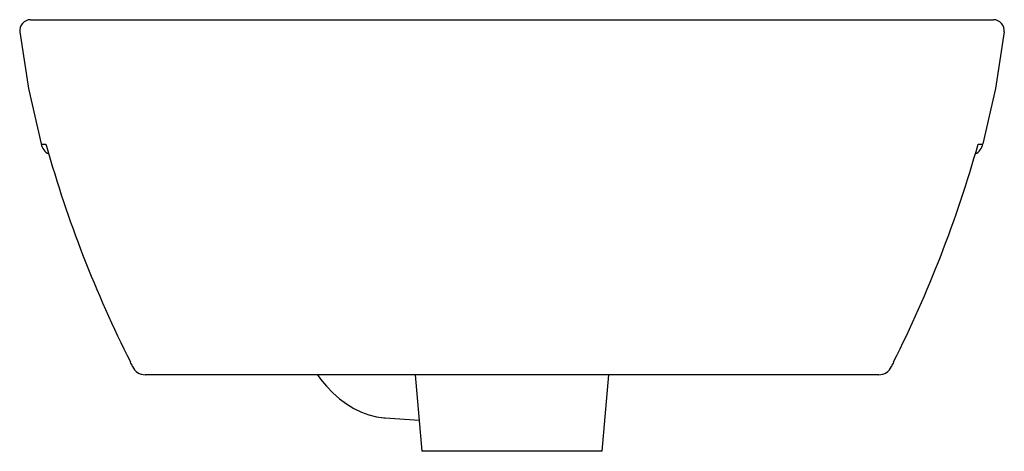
# Model space of a CAD drawing. Header units: millimetres. Extents: x 4032.171 to 4032.532, y 2208.884 to 2209.042.
import ezdxf

# ---------------------------------------------------------------- set-up
doc = ezdxf.new("R2010")
doc.units = ezdxf.units.MM
doc.layers.add('SANINDUSA', color=3, linetype='Continuous')

msp = doc.modelspace()

# ---------------------------------------------------------------- linework, layer by layer
at = {"layer": 'SANINDUSA'}
for p, q in [((4032.175111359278, 2209.042255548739), (4032.175578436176, 2209.042255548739)), ((4032.175578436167, 2209.042255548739), (4032.255613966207, 2209.042255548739)), ((4032.255613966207, 2209.042255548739), (4032.351613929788, 2209.042255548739)), ((4032.351613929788, 2209.042255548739), (4032.447581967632, 2209.042255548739)), ((4032.447581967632, 2209.042255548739), (4032.527650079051, 2209.042255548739)), ((4032.527650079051, 2209.042255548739), (4032.528116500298, 2209.042255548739)), ((4032.274118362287, 2208.912255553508), (4032.217088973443, 2208.912255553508)), ((4032.351613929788, 2208.912255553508), (4032.274118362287, 2208.912255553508)), ((4032.316164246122, 2208.912255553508), (4032.318613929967, 2208.884255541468)), ((4032.429113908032, 2208.912255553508), (4032.351613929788, 2208.912255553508)), ((4032.384613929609, 2208.884255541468), (4032.387063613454, 2208.912255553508)), ((4032.486134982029, 2208.912255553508), (4032.429113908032, 2208.912255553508)), ((4032.305169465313, 2208.896508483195), (4032.317612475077, 2208.895702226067)), ((4032.384613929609, 2208.884255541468), (4032.318613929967, 2208.884255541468))]:
    msp.add_line(p, q, dxfattribs=at)
for points in [[(4032.171142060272, 2209.037760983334), (4032.174396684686, 2209.017044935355), (4032.178929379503, 2208.996756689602)], [(4032.532085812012, 2209.03776106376), (4032.52883117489, 2209.017044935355), (4032.524298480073, 2208.996756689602)], [(4032.180742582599, 2208.996634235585), (4032.180747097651, 2208.996613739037), (4032.180933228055, 2208.995960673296)], [(4032.280291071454, 2208.912255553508), (4032.281428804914, 2208.910677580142), (4032.283612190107, 2208.908052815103), (4032.285936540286, 2208.905646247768), (4032.288390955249, 2208.903479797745), (4032.290961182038, 2208.901574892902), (4032.293629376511, 2208.899951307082), (4032.296373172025, 2208.898626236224), (4032.299167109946, 2208.897612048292), (4032.301988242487, 2208.896914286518), (4032.304639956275, 2208.896548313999), (4032.305169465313, 2208.896508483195)]]:
    msp.add_lwpolyline(points, dxfattribs=at)
for centre, radius, start, end in [((4032.175111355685, 2209.038255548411), 0.004000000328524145, 89.99994854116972, 187.1023123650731), ((4032.52811648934, 2209.038255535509), 0.004000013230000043, 352.8978901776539, 89.99984304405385), ((4032.202865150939, 2209.337717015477), 0.3417994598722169, 265.9843619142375, 266.2890039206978), ((4032.184029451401, 2208.99782925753), 0.005211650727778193, 191.8765326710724, 244.1567147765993), ((4032.606680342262, 2209.116300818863), 0.4424277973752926, 195.7832842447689, 206.7762141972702), ((4032.09199671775, 2209.118111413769), 0.4472997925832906, 333.2756415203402, 344.2417587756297), ((4032.51919370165, 2208.997832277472), 0.005216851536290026, 295.7650653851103, 348.1014605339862), ((4032.493369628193, 2209.441272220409), 0.4455902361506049, 273.7464760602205, 273.9801581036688), ((4032.184937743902, 2208.903476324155), 0.02997757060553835, 23.24643308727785, 26.79934230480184), ((4032.217087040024, 2208.917255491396), 0.004999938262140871, 203.078149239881, 270.0221556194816), ((4032.486139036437, 2208.917255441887), 0.00499989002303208, 269.9535388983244, 336.8786059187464), ((4032.51830757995, 2208.903468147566), 0.02999684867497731, 153.213111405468, 156.7820904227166)]:
    msp.add_arc(centre, radius, start, end, dxfattribs=at)

doc.saveas('drawing.dxf')
